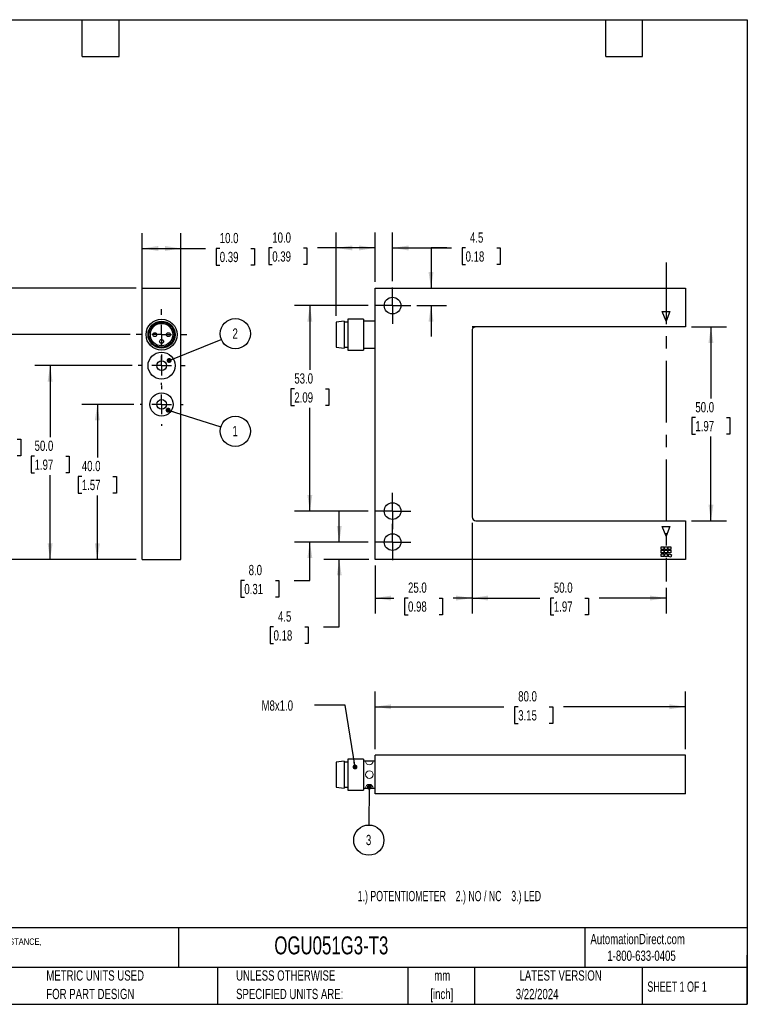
# Model space of a CAD drawing. Header units: millimetres. Extents: x 6 to 273, y 6 to 210.
# Tile 2 of 2: x 123 to 273, y 6 to 210. Entities that reach past the tile are written whole.
import ezdxf

# ---------------------------------------------------------------- set-up
doc = ezdxf.new("R2010")
doc.units = ezdxf.units.MM
doc.linetypes.add('CENTERX2', pattern=[20.32, 12.7, -2.54, 2.54, -2.54])
doc.layers.add('CENTER', color=40, linetype='CENTERX2')
doc.layers.add('DIMENSIONS', color=140, linetype='Continuous', lineweight=25)
doc.layers.add('TEXT', color=140, linetype='Continuous', lineweight=25)
doc.styles.add('SLDTEXTSTYLE1', font='TXT', dxfattribs={"width": 0.7})
doc.styles.add('SLDTEXTSTYLE2', font='TXT', dxfattribs={"width": 0.639535})
doc.styles.add('SLDTEXTSTYLE4', font='TXT', dxfattribs={"width": 0.65})
doc.dimstyles.new('SLDDIMSTYLE0', dxfattribs={"dimtxt": 2.158008, "dimasz": 3.302, "dimexe": 0, "dimexo": 0.0625, "dimgap": 0.539502, "dimtad": 0, "dimtih": 1, "dimtoh": 1, "dimlfac": 1.25, "dimrnd": 1e-09, "dimzin": 4, "dimdsep": 46, "dimtxsty": 'SLDTEXTSTYLE1', "dimsah": 1, "dimcen": 0.09, "dimadec": 0, "dimazin": 1, "dimtfac": 1, "dimtofl": 0, "dimtmove": 0, "dimatfit": 3, "dimfxl": 0, "dimfrac": 2, "dimtolj": 1, "dimtzin": 12, "dimarcsym": 0})
doc.dimstyles.new('SLDDIMSTYLE1', dxfattribs={"dimtxt": 2.158008, "dimasz": 3.302, "dimexe": 0, "dimexo": 0.0625, "dimgap": 0.539502, "dimtad": 0, "dimtih": 1, "dimtoh": 1, "dimlfac": 1.25, "dimrnd": 1e-09, "dimzin": 12, "dimdsep": 46, "dimtxsty": 'SLDTEXTSTYLE1', "dimsah": 1, "dimcen": 0.09, "dimadec": 0, "dimazin": 3, "dimtfac": 1, "dimtmove": 0, "dimatfit": 0, "dimfxl": 0, "dimfrac": 2, "dimtolj": 1, "dimtzin": 12, "dimarcsym": 0})
doc.dimstyles.new('SLDDIMSTYLE2', dxfattribs={"dimtxt": 2.158008, "dimasz": 3.302, "dimexe": 0, "dimexo": 0.0625, "dimgap": 0.539502, "dimtad": 0, "dimtih": 1, "dimtoh": 1, "dimlfac": 1.25, "dimrnd": 1e-09, "dimzin": 4, "dimdsep": 46, "dimtxsty": 'SLDTEXTSTYLE1', "dimsah": 1, "dimcen": 0.09, "dimadec": 0, "dimazin": 1, "dimtfac": 1, "dimtmove": 0, "dimatfit": 0, "dimfxl": 0, "dimfrac": 2, "dimtolj": 1, "dimtzin": 12, "dimarcsym": 0})
doc.dimstyles.new('SLDDIMSTYLE3', dxfattribs={"dimtxt": 0.18, "dimasz": 1.016, "dimexe": 0, "dimexo": 0.0625, "dimgap": 0, "dimtad": 0, "dimtih": 1, "dimtoh": 1, "dimdec": 0, "dimrnd": 1e-09, "dimzin": 0, "dimdsep": 46, "dimtxsty": 'Standard', "dimblk1": 'DOT', "dimblk2": 'DOT', "dimsah": 1, "dimcen": 0.09, "dimadec": 0, "dimazin": 0, "dimtfac": 1.016, "dimtdec": 0, "dimtofl": 0, "dimtmove": 0, "dimatfit": 3, "dimldrblk": 'DOT', "dimfxl": 0, "dimfrac": 2, "dimtolj": 1, "dimtzin": 0, "dimarcsym": 0})

# ---------------------------------------------------------------- blocks, each defined once
blk = doc.blocks.new('_D')
at = {"layer": 'DIMENSIONS'}
for p, q in [((216.29, 105.68), (216.29, 87.02)), ((256.29, 92.31), (256.29, 87.02)), ((216.29, 90.19), (230.24, 90.19)), ((233.16, 90.19), (232.44, 90.19)), ((232.44, 90.19), (232.44, 86.76)), ((239.57, 90.19), (240.3, 90.19)), ((240.3, 90.19), (240.3, 86.76)), ((256.29, 90.19), (242.5, 90.19)), ((232.44, 86.76), (233.16, 86.76)), ((240.3, 86.76), (239.57, 86.76))]:
    blk.add_line(p, q, dxfattribs=at)
for points in [[(216.29, 90.19), (219.59, 89.68), (219.59, 90.7)], [(256.29, 90.19), (252.98, 90.7), (252.98, 89.68)]]:
    blk.add_solid(points, dxfattribs=at)
at = {"layer": 'DIMENSIONS', "char_height": 2.117, "attachment_point": 1, "style": 'SLDTEXTSTYLE1'}
for s, insert in [('50.0', (233.16, 93.4)), ('1.97', (233.16, 89.49))]:
    blk.add_mtext(s, dxfattribs=dict(at, insert=insert))
blk = doc.blocks.new('_D_1')
at = {"layer": 'DIMENSIONS'}
for p, q in [((188.29, 148.42), (188.29, 165.62)), ((196.29, 155.42), (196.29, 165.62)), ((175.08, 162.44), (174.35, 162.44)), ((174.35, 162.44), (174.35, 159.01)), ((181.49, 162.44), (182.22, 162.44)), ((182.22, 162.44), (182.22, 159.01)), ((188.29, 162.44), (184.42, 162.44)), ((196.29, 162.44), (188.29, 162.44)), ((174.35, 159.01), (175.08, 159.01)), ((182.22, 159.01), (181.49, 159.01))]:
    blk.add_line(p, q, dxfattribs=at)
for points in [[(188.29, 162.44), (191.59, 161.93), (191.59, 162.95)], [(196.29, 162.44), (192.98, 162.95), (192.98, 161.93)]]:
    blk.add_solid(points, dxfattribs=at)
at = {"layer": 'DIMENSIONS', "char_height": 2.117, "attachment_point": 1, "style": 'SLDTEXTSTYLE1'}
for s, insert in [('10.0', (175.08, 165.65)), ('0.39', (175.08, 161.74))]:
    blk.add_mtext(s, dxfattribs=dict(at, insert=insert))
blk = doc.blocks.new('_D_2')
at = {"layer": 'DIMENSIONS'}
for p, q in [((211.06, 162.44), (207.82, 162.44)), ((207.82, 162.44), (207.82, 154.15)), ((214.95, 162.44), (214.23, 162.44)), ((214.23, 162.44), (214.23, 159.01)), ((221.37, 162.44), (222.09, 162.44)), ((222.09, 162.44), (222.09, 159.01)), ((214.23, 159.01), (214.95, 159.01)), ((222.09, 159.01), (221.37, 159.01)), ((204.91, 150.55), (210.99, 150.55)), ((207.82, 150.55), (207.82, 144.2))]:
    blk.add_line(p, q, dxfattribs=at)
for points in [[(207.82, 154.15), (208.33, 157.45), (207.31, 157.45)], [(207.82, 150.55), (207.31, 147.25), (208.33, 147.25)]]:
    blk.add_solid(points, dxfattribs=at)
at = {"layer": 'DIMENSIONS', "char_height": 2.117, "attachment_point": 1, "style": 'SLDTEXTSTYLE1'}
for s, insert in [('4.5', (215.85, 165.65)), ('0.18', (214.95, 161.74))]:
    blk.add_mtext(s, dxfattribs=dict(at, insert=insert))
blk = doc.blocks.new('_D_3')
at = {"layer": 'DIMENSIONS'}
for p, q in [((196.29, 155.42), (196.29, 165.62)), ((199.89, 155.57), (199.89, 165.62)), ((196.29, 162.44), (189.94, 162.44)), ((199.89, 162.44), (212.03, 162.44)), ((214.95, 162.44), (214.23, 162.44)), ((214.23, 162.44), (214.23, 159.01)), ((221.36, 162.44), (222.09, 162.44)), ((222.09, 162.44), (222.09, 159.01)), ((214.23, 159.01), (214.95, 159.01)), ((222.09, 159.01), (221.36, 159.01))]:
    blk.add_line(p, q, dxfattribs=at)
for points in [[(196.29, 162.44), (192.98, 162.95), (192.98, 161.93)], [(199.89, 162.44), (203.19, 161.93), (203.19, 162.95)]]:
    blk.add_solid(points, dxfattribs=at)
at = {"layer": 'DIMENSIONS', "char_height": 2.117, "attachment_point": 1, "style": 'SLDTEXTSTYLE1'}
for s, insert in [('4.5', (215.85, 165.65)), ('0.18', (214.95, 161.74))]:
    blk.add_mtext(s, dxfattribs=dict(at, insert=insert))
blk = doc.blocks.new('_D_4')
at = {"layer": 'DIMENSIONS'}
for p, q in [((188.89, 101.75), (188.89, 108.1)), ((194.86, 101.75), (185.72, 101.75)), ((195.02, 98.15), (185.72, 98.15)), ((188.89, 84.24), (188.89, 98.15)), ((175.35, 84.24), (174.63, 84.24)), ((174.63, 84.24), (174.63, 80.81)), ((181.77, 84.24), (182.49, 84.24)), ((182.49, 84.24), (182.49, 80.81)), ((185.66, 84.24), (188.89, 84.24)), ((174.63, 80.81), (175.35, 80.81)), ((182.49, 80.81), (181.77, 80.81))]:
    blk.add_line(p, q, dxfattribs=at)
for points in [[(188.89, 101.75), (189.4, 105.05), (188.39, 105.05)], [(188.89, 98.15), (188.39, 94.85), (189.4, 94.85)]]:
    blk.add_solid(points, dxfattribs=at)
at = {"layer": 'DIMENSIONS', "char_height": 2.117, "attachment_point": 1, "style": 'SLDTEXTSTYLE1'}
for s, insert in [('4.5', (176.25, 87.45)), ('0.18', (175.35, 83.54))]:
    blk.add_mtext(s, dxfattribs=dict(at, insert=insert))
blk = doc.blocks.new('_D_5')
at = {"layer": 'DIMENSIONS'}
for p, q in [((182.83, 108.15), (182.83, 114.5)), ((194.86, 108.15), (179.66, 108.15)), ((194.86, 101.75), (179.66, 101.75)), ((182.83, 93.82), (182.83, 101.75)), ((169.32, 93.82), (168.59, 93.82)), ((168.59, 93.82), (168.59, 90.39)), ((175.73, 93.82), (176.45, 93.82)), ((176.45, 93.82), (176.45, 90.39)), ((179.62, 93.82), (182.83, 93.82)), ((168.59, 90.39), (169.32, 90.39)), ((176.45, 90.39), (175.73, 90.39))]:
    blk.add_line(p, q, dxfattribs=at)
for points in [[(182.83, 108.15), (183.34, 111.45), (182.32, 111.45)], [(182.83, 101.75), (182.32, 98.45), (183.34, 98.45)]]:
    blk.add_solid(points, dxfattribs=at)
at = {"layer": 'DIMENSIONS', "char_height": 2.117, "attachment_point": 1, "style": 'SLDTEXTSTYLE1'}
for s, insert in [('8.0', (170.21, 97.03)), ('0.31', (169.32, 93.11))]:
    blk.add_mtext(s, dxfattribs=dict(at, insert=insert))
blk = doc.blocks.new('_D_6')
at = {"layer": 'DIMENSIONS'}
for p, q in [((216.29, 105.68), (216.29, 87.02)), ((196.29, 96.88), (196.29, 87.02)), ((196.29, 90.19), (200.16, 90.19)), ((203.08, 90.19), (202.35, 90.19)), ((202.35, 90.19), (202.35, 86.76)), ((209.49, 90.19), (210.22, 90.19)), ((210.22, 90.19), (210.22, 86.76)), ((216.29, 90.19), (212.42, 90.19)), ((202.35, 86.76), (203.08, 86.76)), ((210.22, 86.76), (209.49, 86.76))]:
    blk.add_line(p, q, dxfattribs=at)
for points in [[(196.29, 90.19), (199.59, 89.68), (199.59, 90.7)], [(216.29, 90.19), (212.98, 90.7), (212.98, 89.68)]]:
    blk.add_solid(points, dxfattribs=at)
at = {"layer": 'DIMENSIONS', "char_height": 2.117, "attachment_point": 1, "style": 'SLDTEXTSTYLE1'}
for s, insert in [('25.0', (203.08, 93.4)), ('0.98', (203.08, 89.49))]:
    blk.add_mtext(s, dxfattribs=dict(at, insert=insert))
blk = doc.blocks.new('_D_7')
at = {"layer": 'DIMENSIONS'}
for p, q in [((194.86, 150.55), (179.66, 150.55)), ((182.83, 150.55), (182.83, 137.27)), ((179.63, 133.35), (178.9, 133.35)), ((178.9, 133.35), (178.9, 129.93)), ((186.04, 133.35), (186.76, 133.35)), ((186.76, 133.35), (186.76, 129.93)), ((178.9, 129.93), (179.63, 129.93)), ((182.83, 108.15), (182.83, 129.44)), ((186.76, 129.93), (186.04, 129.93)), ((194.86, 108.15), (179.66, 108.15))]:
    blk.add_line(p, q, dxfattribs=at)
for points in [[(182.83, 150.55), (182.32, 147.25), (183.34, 147.25)], [(182.83, 108.15), (183.34, 111.45), (182.32, 111.45)]]:
    blk.add_solid(points, dxfattribs=at)
at = {"layer": 'DIMENSIONS', "char_height": 2.117, "attachment_point": 1, "style": 'SLDTEXTSTYLE1'}
for s, insert in [('53.0', (179.63, 136.57)), ('2.09', (179.63, 132.65))]:
    blk.add_mtext(s, dxfattribs=dict(at, insert=insert))
blk = doc.blocks.new('_D_8')
at = {"layer": 'DIMENSIONS'}
for p, q in [((261.56, 146.15), (268.73, 146.15)), ((265.55, 146.15), (265.55, 131.34)), ((262.34, 127.43), (261.62, 127.43)), ((261.62, 127.43), (261.62, 124)), ((268.76, 127.43), (269.48, 127.43)), ((269.48, 127.43), (269.48, 124)), ((261.62, 124), (262.34, 124)), ((269.48, 124), (268.76, 124)), ((265.55, 106.15), (265.55, 123.52)), ((261.56, 106.15), (268.73, 106.15))]:
    blk.add_line(p, q, dxfattribs=at)
for points in [[(265.55, 146.15), (265.04, 142.85), (266.06, 142.85)], [(265.55, 106.15), (266.06, 109.45), (265.04, 109.45)]]:
    blk.add_solid(points, dxfattribs=at)
at = {"layer": 'DIMENSIONS', "char_height": 2.117, "attachment_point": 1, "style": 'SLDTEXTSTYLE1'}
for s, insert in [('50.0', (262.34, 130.64)), ('1.97', (262.34, 126.73))]:
    blk.add_mtext(s, dxfattribs=dict(at, insert=insert))
blk = doc.blocks.new('SW_CENTERMARKSYMBOL_0')
at = {"layer": 'CENTER', "color": 0}
for p, q in [((0, 2.032), (0, 3.752)), ((-2.032, 0), (-3.752, 0)), ((0, 0), (-2.032, 0)), ((0, 0), (0, 2.032)), ((0, 0), (0, -2.032)), ((0, 0), (2.032, 0)), ((2.032, 0), (3.752, 0)), ((0, -2.032), (0, -3.752))]:
    blk.add_line(p, q, dxfattribs=at)
blk = doc.blocks.new('SW_CENTERMARKSYMBOL_1')
at = {"layer": 'CENTER', "color": 0}
for p, q in [((0, 2.032), (0, 3.752)), ((0, 0), (0, 2.032)), ((-2.032, 0), (-3.752, 0)), ((0, 0), (-2.032, 0)), ((0, 0), (0, -2.032)), ((0, 0), (2.032, 0)), ((2.032, 0), (3.752, 0)), ((0, -2.032), (0, -3.752))]:
    blk.add_line(p, q, dxfattribs=at)
blk = doc.blocks.new('SW_CENTERMARKSYMBOL_2')
at = {"layer": 'CENTER', "color": 0}
for p, q in [((0, 2.032), (0, 3.752)), ((-2.032, 0), (-3.752, 0)), ((0, 0), (-2.032, 0)), ((0, 0), (0, 2.032)), ((0, 0), (0, -2.032)), ((0, 0), (2.032, 0)), ((2.032, 0), (3.752, 0)), ((0, -2.032), (0, -3.752))]:
    blk.add_line(p, q, dxfattribs=at)
blk = doc.blocks.new('_D_9')
at = {"layer": 'DIMENSIONS'}
for p, q in [((196.29, 59.03), (196.29, 70.93)), ((260.29, 59.03), (260.29, 70.93)), ((196.29, 67.76), (222.87, 67.76)), ((225.8, 67.76), (225.07, 67.76)), ((225.07, 67.76), (225.07, 64.33)), ((232.21, 67.76), (232.93, 67.76)), ((232.93, 67.76), (232.93, 64.33)), ((260.29, 67.76), (235.13, 67.76)), ((225.07, 64.33), (225.8, 64.33)), ((232.93, 64.33), (232.21, 64.33))]:
    blk.add_line(p, q, dxfattribs=at)
for points in [[(196.29, 67.76), (199.59, 67.25), (199.59, 68.26)], [(260.29, 67.76), (256.98, 68.26), (256.98, 67.25)]]:
    blk.add_solid(points, dxfattribs=at)
at = {"layer": 'DIMENSIONS', "char_height": 2.117, "attachment_point": 1, "style": 'SLDTEXTSTYLE1'}
for s, insert in [('80.0', (225.8, 70.97)), ('3.15', (225.8, 67.05))]:
    blk.add_mtext(s, dxfattribs=dict(at, insert=insert))
blk = doc.blocks.new('_Dot')
at = {"color": 0, "linetype": 'ByBlock', "lineweight": -2}
blk.add_line((-0.5, 0), (-1, 0), dxfattribs=at)
at = {"color": 0, "linetype": 'ByBlock', "const_width": 0.5}
blk.add_lwpolyline([(-0.25, 0, 1), (0.25, 0, 1)], format="xyb", close=True, dxfattribs=at)
blk = doc.blocks.new('SW_NOTE_0_10')
at = {"layer": 'DIMENSIONS', "color": 0}
blk.add_circle((-0.03, -3.12), 3.12, dxfattribs=at)
at = {"layer": 'DIMENSIONS', "color": 0, "insert": (-0.07, -2.03), "char_height": 2.12, "attachment_point": 2, "style": 'SLDTEXTSTYLE1'}
blk.add_mtext('3', dxfattribs=at)
blk = doc.blocks.new('_D_10')
at = {"layer": 'DIMENSIONS'}
for p, q in [((148.25, 153.54), (148.25, 165.52)), ((156.25, 153.54), (156.25, 165.52)), ((148.25, 162.34), (156.25, 162.34)), ((156.25, 162.34), (161.32, 162.34)), ((164.25, 162.34), (163.52, 162.34)), ((163.52, 162.34), (163.52, 158.91)), ((170.66, 162.34), (171.38, 162.34)), ((171.38, 162.34), (171.38, 158.91)), ((163.52, 158.91), (164.25, 158.91)), ((171.38, 158.91), (170.66, 158.91))]:
    blk.add_line(p, q, dxfattribs=at)
for points in [[(148.25, 162.34), (151.55, 161.83), (151.55, 162.85)], [(156.25, 162.34), (152.95, 162.85), (152.95, 161.83)]]:
    blk.add_solid(points, dxfattribs=at)
at = {"layer": 'DIMENSIONS', "char_height": 2.117, "attachment_point": 1, "style": 'SLDTEXTSTYLE1'}
for s, insert in [('10.0', (164.25, 165.55)), ('0.39', (164.25, 161.64))]:
    blk.add_mtext(s, dxfattribs=dict(at, insert=insert))
blk = doc.blocks.new('_D_11')
at = {"layer": 'DIMENSIONS'}
for p, q in [((146.55, 130.15), (135.83, 130.15)), ((139, 130.15), (139, 119.21)), ((135.8, 115.29), (135.07, 115.29)), ((135.07, 115.29), (135.07, 111.86)), ((142.21, 115.29), (142.93, 115.29)), ((142.93, 115.29), (142.93, 111.86)), ((135.07, 111.86), (135.8, 111.86)), ((142.93, 111.86), (142.21, 111.86)), ((139, 98.15), (139, 111.38)), ((146.98, 98.15), (135.83, 98.15))]:
    blk.add_line(p, q, dxfattribs=at)
for points in [[(139, 130.15), (138.49, 126.85), (139.51, 126.85)], [(139, 98.15), (139.51, 101.45), (138.49, 101.45)]]:
    blk.add_solid(points, dxfattribs=at)
at = {"layer": 'DIMENSIONS', "char_height": 2.117, "attachment_point": 1, "style": 'SLDTEXTSTYLE1'}
for s, insert in [('40.0', (135.8, 118.5)), ('1.57', (135.8, 114.59))]:
    blk.add_mtext(s, dxfattribs=dict(at, insert=insert))
blk = doc.blocks.new('_D_12')
at = {"layer": 'DIMENSIONS'}
for p, q in [((146.15, 138.15), (126.09, 138.15)), ((129.26, 138.15), (129.26, 123.38)), ((126.06, 119.47), (125.33, 119.47)), ((125.33, 119.47), (125.33, 116.04)), ((132.47, 119.47), (133.19, 119.47)), ((133.19, 119.47), (133.19, 116.04)), ((125.33, 116.04), (126.06, 116.04)), ((133.19, 116.04), (132.47, 116.04)), ((129.26, 98.15), (129.26, 115.55)), ((146.98, 98.15), (126.09, 98.15))]:
    blk.add_line(p, q, dxfattribs=at)
for points in [[(129.26, 138.15), (128.75, 134.85), (129.77, 134.85)], [(129.26, 98.15), (129.77, 101.45), (128.75, 101.45)]]:
    blk.add_solid(points, dxfattribs=at)
at = {"layer": 'DIMENSIONS', "char_height": 2.117, "attachment_point": 1, "style": 'SLDTEXTSTYLE1'}
for s, insert in [('50.0', (126.06, 122.68)), ('1.97', (126.06, 118.77))]:
    blk.add_mtext(s, dxfattribs=dict(at, insert=insert))
blk = doc.blocks.new('_D_13')
at = {"layer": 'DIMENSIONS'}
for p, q in [((145.75, 144.55), (116.1, 144.55)), ((119.28, 144.55), (119.28, 126.9)), ((116.07, 122.99), (115.34, 122.99)), ((115.34, 122.99), (115.34, 119.56)), ((122.48, 122.99), (123.21, 122.99)), ((123.21, 122.99), (123.21, 119.56)), ((115.34, 119.56), (116.07, 119.56)), ((119.28, 98.15), (119.28, 119.07)), ((123.21, 119.56), (122.48, 119.56)), ((146.98, 98.15), (116.1, 98.15))]:
    blk.add_line(p, q, dxfattribs=at)
for points in [[(119.28, 144.55), (118.77, 141.25), (119.78, 141.25)], [(119.28, 98.15), (119.78, 101.45), (118.77, 101.45)]]:
    blk.add_solid(points, dxfattribs=at)
at = {"layer": 'DIMENSIONS', "char_height": 2.117, "attachment_point": 1, "style": 'SLDTEXTSTYLE1'}
for s, insert in [('58.0', (116.07, 126.2)), ('2.28', (116.07, 122.29))]:
    blk.add_mtext(s, dxfattribs=dict(at, insert=insert))
blk = doc.blocks.new('_D_14')
at = {"layer": 'DIMENSIONS'}
for p, q in [((146.98, 154.15), (106.52, 154.15)), ((109.7, 154.15), (109.7, 131.16)), ((106.49, 127.24), (105.77, 127.24)), ((105.77, 127.24), (105.77, 123.81)), ((112.91, 127.24), (113.63, 127.24)), ((113.63, 127.24), (113.63, 123.81)), ((105.77, 123.81), (106.49, 123.81)), ((109.7, 98.15), (109.7, 123.33)), ((113.63, 123.81), (112.91, 123.81)), ((146.98, 98.15), (106.52, 98.15))]:
    blk.add_line(p, q, dxfattribs=at)
for points in [[(109.7, 154.15), (109.19, 150.85), (110.21, 150.85)], [(109.7, 98.15), (110.21, 101.45), (109.19, 101.45)]]:
    blk.add_solid(points, dxfattribs=at)
at = {"layer": 'DIMENSIONS', "char_height": 2.117, "attachment_point": 1, "style": 'SLDTEXTSTYLE1'}
for s, insert in [('70.0', (106.49, 130.46)), ('2.76', (106.49, 126.54))]:
    blk.add_mtext(s, dxfattribs=dict(at, insert=insert))
blk = doc.blocks.new('SW_NOTE_0_11')
at = {"layer": 'DIMENSIONS', "color": 0}
blk.add_circle((2.9, 1.17), 3.12, dxfattribs=at)
at = {"layer": 'DIMENSIONS', "color": 0, "insert": (2.86, 2.26), "char_height": 2.12, "attachment_point": 2, "style": 'SLDTEXTSTYLE1'}
blk.add_mtext('2', dxfattribs=at)
blk = doc.blocks.new('SW_NOTE_0_12')
at = {"layer": 'DIMENSIONS', "color": 0}
blk.add_circle((2.98, -0.94), 3.12, dxfattribs=at)
at = {"layer": 'DIMENSIONS', "color": 0, "insert": (2.94, 0.16), "char_height": 2.12, "attachment_point": 2, "style": 'SLDTEXTSTYLE1'}
blk.add_mtext('1', dxfattribs=at)
blk = doc.blocks.new('SW_CENTERMARKSYMBOL_3')
at = {"layer": 'CENTER', "color": 0}
for p, q in [((0, 4.064), (0, 5.232)), ((0, 0), (0, 2.032)), ((-4.064, 0), (-5.232, 0)), ((0, 0), (-2.032, 0)), ((0, 0), (0, -2.032)), ((0, 0), (2.032, 0)), ((4.064, 0), (5.232, 0)), ((0, -4.064), (0, -5.232))]:
    blk.add_line(p, q, dxfattribs=at)
blk = doc.blocks.new('SW_CENTERMARKSYMBOL_4')
at = {"layer": 'CENTER', "color": 0}
for p, q in [((0, 4.064), (0, 4.832)), ((0, 0), (0, 2.032)), ((-4.064, 0), (-4.832, 0)), ((0, 0), (-2.032, 0)), ((0, 0), (0, -2.032)), ((0, 0), (2.032, 0)), ((4.064, 0), (4.832, 0)), ((0, -4.064), (0, -4.832))]:
    blk.add_line(p, q, dxfattribs=at)
blk = doc.blocks.new('SW_CENTERMARKSYMBOL_5')
at = {"layer": 'CENTER', "color": 0}
for p, q in [((0, 4.064), (0, 4.432)), ((0, 0), (0, 2.032)), ((-4.064, 0), (-4.432, 0)), ((0, 0), (-2.032, 0)), ((0, 0), (0, -2.032)), ((0, 0), (2.032, 0)), ((4.064, 0), (4.432, 0)), ((0, -4.064), (0, -4.432))]:
    blk.add_line(p, q, dxfattribs=at)

msp = doc.modelspace()

# ---------------------------------------------------------------- linework, layer by layer
for p, q in [((148.2524, 98.1503), (148.2524, 154.1503)), ((148.2524, 154.1503), (156.2524, 154.1503)), ((156.2524, 98.1503), (156.2524, 154.1503)), ((196.2858, 154.1503), (260.2858, 154.1503)), ((196.2858, 98.1503), (196.2858, 154.1503)), ((260.2858, 154.1503), (260.2858, 146.1503)), ((256.2858, 147.3503), (255.4858, 149.3503)), ((255.4858, 149.3503), (257.0858, 149.3503)), ((257.0858, 149.3503), (256.2858, 147.3503)), ((189.8858, 147.3503), (188.2858, 147.1503)), ((188.2858, 147.1503), (188.2858, 141.9503)), ((189.8858, 147.3503), (189.8858, 141.7503)), ((190.6858, 147.1503), (189.8858, 147.1503)), ((193.8858, 147.7503), (190.6858, 147.7503)), ((190.6858, 147.7503), (190.6858, 141.3503)), ((193.8858, 147.7503), (193.8858, 141.3503)), ((196.2858, 147.3503), (193.8858, 147.3503)), ((216.2858, 146.1343), (216.9266, 146.1343)), ((216.2858, 145.3503), (216.2858, 106.9503)), ((260.2858, 146.1503), (216.445, 146.1503)), ((188.2858, 141.9503), (189.8858, 141.7503)), ((189.8858, 141.9503), (190.6858, 141.9503)), ((190.6858, 141.3503), (193.8858, 141.3503)), ((193.8858, 141.7503), (196.2858, 141.7503)), ((217.0858, 106.1503), (260.2858, 106.1503)), ((260.2858, 106.1503), (260.2858, 98.1503)), ((255.4858, 104.9503), (257.0858, 104.9503)), ((256.2858, 102.9503), (255.4858, 104.9503)), ((257.0858, 104.9503), (256.2858, 102.9503)), ((255.2858, 100.7903), (255.8458, 100.7903)), ((255.2858, 100.2303), (255.2858, 100.7903)), ((255.8458, 100.2303), (255.2858, 100.2303)), ((255.2858, 100.0703), (255.8458, 100.0703)), ((255.2858, 99.5103), (255.2858, 100.0703)), ((255.8458, 100.7903), (255.8458, 100.2303)), ((255.8458, 100.0703), (255.8458, 99.5103)), ((256.0058, 100.7903), (256.5658, 100.7903)), ((256.0058, 100.2303), (256.0058, 100.7903)), ((256.5658, 100.2303), (256.0058, 100.2303)), ((256.0058, 100.0703), (256.5658, 100.0703)), ((256.0058, 99.5103), (256.0058, 100.0703)), ((256.5658, 100.7903), (256.5658, 100.2303)), ((256.5658, 100.0703), (256.5658, 99.5103)), ((256.7258, 100.7903), (257.2858, 100.7903)), ((256.7258, 100.2303), (256.7258, 100.7903)), ((257.2858, 100.2303), (256.7258, 100.2303)), ((256.7258, 100.0703), (257.2858, 100.0703)), ((256.7258, 99.5103), (256.7258, 100.0703)), ((257.2858, 100.7903), (257.2858, 100.2303)), ((257.2858, 100.0703), (257.2858, 99.5103)), ((148.2524, 98.1503), (156.2524, 98.1503)), ((260.2858, 98.1503), (196.2858, 98.1503)), ((255.8458, 99.5103), (255.2858, 99.5103)), ((255.2858, 99.3503), (255.8458, 99.3503)), ((255.2858, 98.7903), (255.2858, 99.3503)), ((255.8458, 98.7903), (255.2858, 98.7903)), ((255.8458, 99.3503), (255.8458, 98.7903)), ((256.5658, 99.5103), (256.0058, 99.5103)), ((256.0058, 99.3503), (256.5658, 99.3503)), ((256.0058, 98.7903), (256.0058, 99.3503)), ((256.5658, 98.7903), (256.0058, 98.7903)), ((256.5658, 99.3503), (256.5658, 98.7903)), ((257.2858, 99.5103), (256.7258, 99.5103)), ((256.7258, 98.7903), (256.9173, 99.3166)), ((257.252, 98.5988), (256.7258, 98.7903)), ((256.9173, 99.3166), (257.4436, 99.125)), ((257.4436, 99.125), (257.252, 98.5988)), ((193.8858, 56.955), (190.6858, 56.955)), ((190.6858, 56.955), (190.6858, 50.555)), ((193.8858, 56.955), (193.8858, 50.555)), ((196.2858, 49.755), (196.2858, 57.755)), ((260.2858, 57.755), (196.2858, 57.755)), ((260.2858, 49.755), (260.2858, 57.755)), ((189.8858, 56.555), (188.2858, 56.355)), ((188.2858, 56.355), (188.2858, 51.155)), ((189.8858, 56.555), (189.8858, 50.955)), ((190.6858, 56.355), (189.8858, 56.355)), ((196.2858, 56.555), (193.8858, 56.555)), ((188.2858, 51.155), (189.8858, 50.955)), ((189.8858, 51.155), (190.6858, 51.155)), ((193.8858, 50.955), (196.2858, 50.955)), ((190.6858, 50.555), (193.8858, 50.555)), ((260.2858, 49.755), (196.2858, 49.755))]:
    msp.add_line(p, q)
at = {"color": 7, "linetype": 'Continuous', "lineweight": 18}
msp.add_line((194.2937, 56.555), (195.8779, 56.555), dxfattribs=at)
at = {"color": 179, "linetype": 'Continuous', "lineweight": 18}
msp.add_line((194.2937, 50.955), (195.8779, 50.955), dxfattribs=at)
for centre, radius in [((199.8858, 150.5503), 1.72), ((152.2524, 144.5503), 3.2), ((152.2524, 144.5503), 2.8), ((152.2524, 144.5503), 2.6), ((152.2524, 144.5503), 2.32), ((150.8524, 144.5503), 0.4), ((153.6524, 144.5503), 0.4), ((152.2524, 143.1503), 0.4), ((152.2524, 138.1503), 2.8), ((152.2524, 138.1503), 1), ((152.2524, 130.1503), 2.4), ((152.2524, 130.1503), 1), ((199.8858, 108.1503), 1.72), ((199.8858, 101.7503), 1.72)]:
    msp.add_circle(centre, radius)
msp.add_circle((195.1075, 53.755), 0.7704, dxfattribs=at)
for centre, start, end in [((216.445, 145.3503), 90, 101.478341), ((217.0858, 145.3503), 101.478341, 180), ((217.0858, 145.3503), 90, 101.478341), ((217.0858, 106.9503), 180, 270)]:
    msp.add_arc(centre, 0.8, start, end)
at = {"color": 7, "linetype": 'Continuous', "lineweight": 18}
msp.add_arc((195.0858, 56.555), 0.7921, 180, 360, dxfattribs=at)
at = {"color": 179, "linetype": 'Continuous', "lineweight": 18}
msp.add_arc((195.0858, 50.955), 0.7921, 0, 180, dxfattribs=at)
at = {"layer": 'CENTER'}
msp.add_line((256.2858, 159.4454), (256.2858, 93.5791), dxfattribs=at)
at = {"layer": 'TEXT'}
for p, q in [((6.35, 209.55), (273.05, 209.55)), ((135.89, 201.93), (135.89, 209.55)), ((143.51, 201.93), (143.51, 209.55)), ((243.84, 201.93), (243.84, 209.55)), ((251.46, 201.93), (251.46, 209.55)), ((273.05, 209.55), (273.05, 6.35)), ((135.89, 201.93), (143.51, 201.93)), ((243.84, 201.93), (251.46, 201.93)), ((273.05, 22.1261), (6.35, 22.1261)), ((155.7589, 22.1261), (155.7589, 13.97)), ((239.5754, 22.1261), (239.5754, 13.97)), ((273.05, 6.35), (273.05, 16.51)), ((273.05, 13.97), (6.35, 13.97)), ((163.7802, 13.97), (163.7802, 6.35)), ((203.0243, 13.97), (203.0243, 6.35)), ((216.8121, 13.97), (216.8121, 6.35)), ((251.3487, 13.97), (251.3487, 6.35)), ((6.35, 6.35), (273.05, 6.35))]:
    msp.add_line(p, q, dxfattribs=at)

# ---------------------------------------------------------------- block references
at = {"layer": 'CENTER'}
for name, p in [('SW_CENTERMARKSYMBOL_0', (199.8858, 150.5503)), ('SW_CENTERMARKSYMBOL_3', (152.2524, 144.5503)), ('SW_CENTERMARKSYMBOL_4', (152.2524, 138.1503)), ('SW_CENTERMARKSYMBOL_5', (152.2524, 130.1503)), ('SW_CENTERMARKSYMBOL_1', (199.8858, 108.1503)), ('SW_CENTERMARKSYMBOL_2', (199.8858, 101.7503))]:
    msp.add_blockref(name, p, dxfattribs=at)
at = {"layer": 'DIMENSIONS'}
for name, p in [('SW_NOTE_0_11', (164.5655, 143.5748)), ('SW_NOTE_0_12', (164.4812, 125.5517)), ('SW_NOTE_0_10', (195.0168, 43.3505))]:
    msp.add_blockref(name, p, dxfattribs=at)

# ---------------------------------------------------------------- texts
at = {"color": 179, "linetype": 'Continuous', "lineweight": 18, "char_height": 2.116667, "attachment_point": 1, "style": 'SLDTEXTSTYLE1'}
for s, insert in [('AutomationDirect.com', (240.695, 20.8765)), ('1-800-633-0405', (244.1916, 17.437))]:
    msp.add_mtext(s, dxfattribs=dict(at, insert=insert))
at = {"layer": 'DIMENSIONS', "attachment_point": 1}
for s, insert, char_height, style in [('M8x1.0', (172.8637, 69.067), 2.11667, 'SLDTEXTSTYLE1'), ('1.) POTENTIOMETER    2.) NO / NC    3.) LED', (192.697, 29.7494), 2.116667, 'SLDTEXTSTYLE2')]:
    msp.add_mtext(s, dxfattribs=dict(at, insert=insert, char_height=char_height, style=style))
at = {"layer": 'TEXT'}
for s, insert, char_height, attachment_point, style in [('OGU051G3-T3', (175.5018, 20.3644), 3.704167, 1, 'SLDTEXTSTYLE1'), ('DI-SORIC PHOTOELECTRIC FORK SENSOR, U-FRAME, DIE-CAST ZINC HOUSING, THROUGH-BEAM, VISIBLE RED LIGHT EMISSION, 0-50MM SENSING DISTANCE,', (7.9657, 19.9452), 1.3229167, 1, 'SLDTEXTSTYLE1'), ('METRIC UNITS USED', (128.4784, 13.364), 2.116667, 1, 'SLDTEXTSTYLE1'), ('UNLESS OTHERWISE', (167.6079, 13.364), 2.116667, 1, 'SLDTEXTSTYLE1'), ('mm', (210.1304, 13.3613), 2.11667, 2, 'SLDTEXTSTYLE1'), ('LATEST VERSION', (234.5521, 13.364), 2.116667, 2, 'SLDTEXTSTYLE1'), ('SHEET 1 OF 1', (252.4413, 11.0515), 2.116667, 1, 'SLDTEXTSTYLE4'), ('FOR PART DESIGN', (128.4784, 9.5418), 2.116667, 1, 'SLDTEXTSTYLE1'), ('SPECIFIED UNITS ARE:', (167.6079, 9.5418), 2.116667, 1, 'SLDTEXTSTYLE1'), ('[inch]', (210.0466, 9.5391), 2.11667, 2, 'SLDTEXTSTYLE1'), ('3/22/2024', (229.7015, 9.5275), 2.11667, 2, 'SLDTEXTSTYLE1')]:
    msp.add_mtext(s, dxfattribs=dict(at, insert=insert, char_height=char_height, attachment_point=attachment_point, style=style))

# ---------------------------------------------------------------- dimensions: what is measured, and where the dimension line sits
at = {"layer": 'DIMENSIONS'}
for base, p1, p2, dimstyle, picture, middle in [((156.2524, 162.3406), (148.2524, 152.2703), (156.2524, 152.2703), 'SLDDIMSTYLE0', '_D_10', (167.4524, 162.3406)), ((188.2858, 162.4407), (196.2858, 154.1503), (188.2858, 147.1503), 'SLDDIMSTYLE0', '_D_1', (178.2858, 162.4407)), ((199.8858, 162.4407), (196.2858, 154.1503), (199.8858, 154.3023), 'SLDDIMSTYLE1', '_D_3', (218.1585, 162.4407)), ((216.2858, 90.1929), (196.2858, 98.1503), (216.2858, 106.9503), 'SLDDIMSTYLE0', '_D_6', (206.2856, 90.1929)), ((256.2858, 90.1929), (216.2858, 106.9503), (256.2858, 93.5791), 'SLDDIMSTYLE0', '_D', (236.368, 90.1929)), ((196.2858, 67.7551), (260.2858, 57.755), (196.2858, 57.755), 'SLDDIMSTYLE0', '_D_9', (229.0016, 67.7551))]:
    dim = msp.add_linear_dim(base=base, p1=p1, p2=p2, dimstyle=dimstyle, dxfattribs=at)
    dim.commit()
    dim.dimension.update_dxf_attribs({"geometry": picture, "text_midpoint": middle, "dimtype": 160})
for base, p1, p2, dimstyle, picture, middle in [((207.8193, 154.1503), (203.6378, 150.5503), (196.2858, 154.1503), 'SLDDIMSTYLE1', '_D_2', (207.8193, 162.4407)), ((109.6992, 154.1503), (148.2524, 98.1503), (148.2524, 154.1503), 'SLDDIMSTYLE0', '_D_14', (109.6992, 127.2436)), ((182.8329, 150.5503), (196.1338, 108.1503), (196.1338, 150.5503), 'SLDDIMSTYLE0', '_D_7', (182.8329, 133.3549)), ((119.276, 144.5503), (148.2524, 98.1503), (147.0204, 144.5503), 'SLDDIMSTYLE0', '_D_13', (119.276, 122.9872)), ((265.5513, 106.1503), (260.2858, 146.1503), (260.2858, 106.1503), 'SLDDIMSTYLE0', '_D_8', (265.5513, 127.4305)), ((129.2621, 138.1503), (148.2524, 98.1503), (147.4204, 138.1503), 'SLDDIMSTYLE0', '_D_12', (129.2621, 119.4675)), ((139.0026, 130.1503), (148.2524, 98.1503), (147.8204, 130.1503), 'SLDDIMSTYLE0', '_D_11', (139.0026, 115.293)), ((182.8329, 108.1503), (196.1338, 101.7503), (196.1338, 108.1503), 'SLDDIMSTYLE2', '_D_5', (182.8329, 93.8161)), ((188.8938, 98.1503), (196.1338, 101.7503), (196.2858, 98.1503), 'SLDDIMSTYLE1', '_D_4', (188.8938, 84.2377))]:
    dim = msp.add_linear_dim(base=base, p1=p1, p2=p2, angle=90, dimstyle=dimstyle, dxfattribs=at)
    dim.commit()
    dim.dimension.update_dxf_attribs({"geometry": picture, "text_midpoint": middle, "dimtype": 160})

# ---------------------------------------------------------------- leaders
for points in [[(153.8099, 139.2223), (164.5655, 143.5748)], [(153.5976, 128.9734), (164.4812, 125.5517)], [(192.1442, 55.3226), (190.1138, 68.0714), (183.7638, 68.0714)], [(195.0896, 51.156), (195.0168, 43.3505)]]:
    msp.add_leader(points, dimstyle='SLDDIMSTYLE3', dxfattribs=at)

doc.saveas('drawing.dxf')
